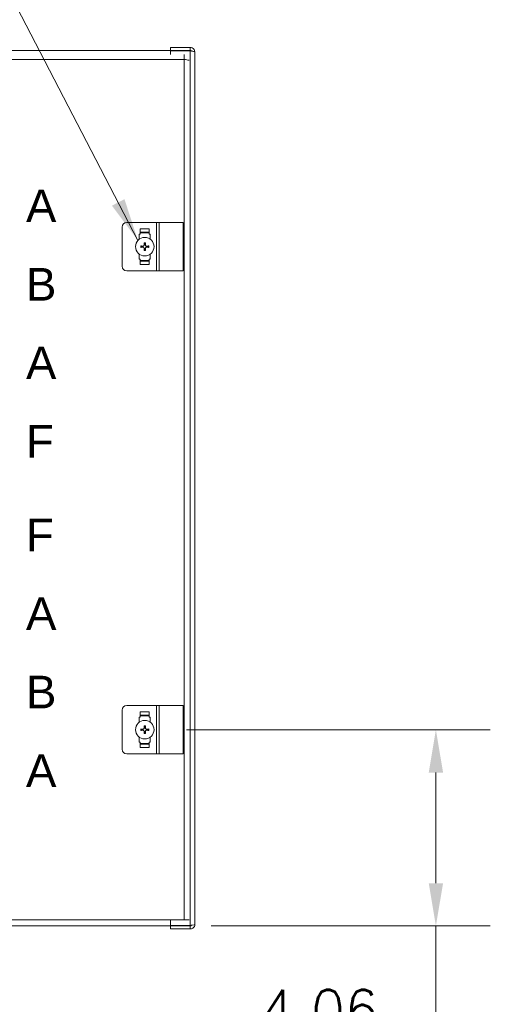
# Model space of a CAD drawing. Header units: inches. Extents: x 1 to 150, y 4 to 91.
# Tile 3 of 12: x 14.77 to 24.5, y 43.5 to 63.88. Entities that reach past the tile are written whole.
import ezdxf

# ---------------------------------------------------------------- set-up
doc = ezdxf.new("R2010")
doc.units = ezdxf.units.IN
doc.header["$LTSCALE"] = 9
doc.header["$MEASUREMENT"] = 0
for name, color, linetype, lineweight in [('Dimension (ANSI)', 7, 'Continuous', 5), ('Symbol (ANSI)', 7, 'Continuous', 5), ('Visible (ANSI)', 7, 'Continuous', 5), ('Visible Narrow (ANSI)', 7, 'Continuous', 5)]:
    doc.layers.add(name, color=color, linetype=linetype, lineweight=lineweight)
doc.styles.add('Note Text (ANSI)', font='RomanS.shx')
doc.styles.add('ROMANS', font='romans.shx')
doc.dimstyles.new('Default (ANSI)', dxfattribs={"dimscale": 9, "dimtxt": 0.09, "dimasz": 0.098425, "dimexe": 0.125, "dimexo": 0.0625, "dimgap": 0.031496, "dimtad": 0, "dimtih": 1, "dimtoh": 1, "dimrnd": 1e-08, "dimzin": 0, "dimdsep": 46, "dimtxsty": 'ROMANS', "dimcen": 0.09, "dimdle": 0.393701, "dimclrd": 256, "dimclre": 256, "dimclrt": 256, "dimadec": 0, "dimazin": 0, "dimtfac": 1.111111, "dimtofl": 0, "dimtmove": 0, "dimatfit": 3, "dimfxl": 1, "dimtolj": 1, "dimtzin": 0, "dimlwd": -1, "dimlwe": -1, "dimarcsym": 0})
doc.dimstyles.new('Default (ANSI)$7', dxfattribs={"dimscale": 9, "dimtxt": 0.09, "dimasz": 0.098425, "dimexe": 0.125, "dimexo": 0.0625, "dimgap": 0.031496, "dimtad": 0, "dimtih": 1, "dimtoh": 1, "dimrnd": 1e-08, "dimzin": 0, "dimdsep": 46, "dimtxsty": 'ROMANS', "dimcen": 0.09, "dimdle": 0.393701, "dimclrd": 256, "dimclre": 256, "dimclrt": 256, "dimadec": 0, "dimazin": 0, "dimtfac": 1.111111, "dimtofl": 0, "dimtmove": 0, "dimatfit": 3, "dimfxl": 1, "dimtolj": 1, "dimtzin": 0, "dimlwd": -1, "dimlwe": -1, "dimarcsym": 0})

# ---------------------------------------------------------------- blocks, each defined once
blk = doc.blocks.new('*D37')
at = {"layer": 'Defpoints', "color": 0, "transparency": 16777216}
for p in [(17.651, 49.184), (23.376, 49.184), (18.167, 45.121)]:
    blk.add_point(p, dxfattribs=at)
at = {"layer": 'Dimension (ANSI)', "transparency": 16777216}
for p, q in [((18.214, 49.184), (24.501, 49.184)), ((23.376, 48.298), (23.376, 46.007)), ((18.73, 45.121), (24.501, 45.121)), ((23.376, 45.121), (23.376, 42.716)), ((23.376, 42.716), (22.49, 42.716))]:
    blk.add_line(p, q, dxfattribs=at)
for points in [[(23.228, 48.298), (23.524, 48.298), (23.376, 49.184)], [(23.228, 46.007), (23.524, 46.007), (23.376, 45.121)]]:
    blk.add_solid(points, dxfattribs=at)
at = {"layer": 'Dimension (ANSI)', "transparency": 16777216, "insert": (20.972, 42.716), "char_height": 0.81, "attachment_point": 5, "style": 'ROMANS'}
blk.add_mtext('\\A1;4.06\\PTYP.', dxfattribs=at)

msp = doc.modelspace()

# ---------------------------------------------------------------- linework, layer by layer
at = {"layer": 'Visible (ANSI)'}
for p, q in [((12.1666, 63.2462), (18.1671, 63.2462)), ((18.2956, 63.3087), (17.8889, 63.3087)), ((17.8889, 63.2467), (17.8889, 63.3087)), ((18.2956, 63.2467), (17.8889, 63.2467)), ((17.8889, 63.2356), (18.2956, 63.2356)), ((17.8889, 63.1626), (17.8889, 63.2356)), ((18.1671, 63.2462), (18.1671, 63.2356)), ((18.2956, 63.2467), (18.2956, 63.3087)), ((18.3889, 63.2154), (18.3889, 45.1519)), ((18.1671, 63.1626), (18.1671, 63.0592)), ((16.8876, 58.7769), (16.8876, 59.5894)), ((17.5946, 59.6832), (16.9813, 59.6832)), ((17.2602, 59.5535), (17.2602, 59.441)), ((17.4477, 59.5535), (17.4477, 59.441)), ((17.6512, 59.6832), (17.5946, 59.6832)), ((17.6512, 59.6832), (18.1503, 59.6832)), ((18.1503, 58.6832), (18.1503, 59.6832)), ((17.2415, 59.441), (17.2602, 59.441)), ((17.2415, 59.3387), (17.2415, 59.441)), ((17.2602, 59.4835), (17.4477, 59.4835)), ((17.4477, 59.4722), (17.2602, 59.4722)), ((17.4477, 59.441), (17.4665, 59.441)), ((17.4665, 59.441), (17.4665, 59.3388)), ((17.2415, 58.9253), (17.2415, 59.0276)), ((17.2602, 58.9253), (17.2415, 58.9253)), ((17.2602, 58.8129), (17.2602, 58.9253)), ((17.4477, 58.8129), (17.4477, 58.9253)), ((17.4665, 58.9253), (17.4477, 58.9253)), ((17.4665, 59.0275), (17.4665, 58.9253)), ((17.2602, 58.8942), (17.4477, 58.8942)), ((17.4477, 58.8829), (17.2602, 58.8829)), ((16.9813, 58.6832), (17.5946, 58.6832)), ((17.5946, 58.6832), (17.6512, 58.6832)), ((18.1503, 58.6832), (17.6512, 58.6832)), ((16.8876, 48.7779), (16.8876, 49.5904)), ((17.5946, 49.6842), (16.9813, 49.6842)), ((17.2602, 49.5545), (17.2602, 49.442)), ((17.4477, 49.5545), (17.4477, 49.442)), ((17.6512, 49.6842), (17.5946, 49.6842)), ((17.6512, 49.6842), (18.1503, 49.6842)), ((18.1503, 48.6842), (18.1503, 49.6842)), ((17.2415, 49.442), (17.2602, 49.442)), ((17.2415, 49.3397), (17.2415, 49.442)), ((17.2602, 49.4845), (17.4477, 49.4845)), ((17.4477, 49.4732), (17.2602, 49.4732)), ((17.4477, 49.442), (17.4665, 49.442)), ((17.4665, 49.442), (17.4665, 49.3398)), ((17.2415, 48.9263), (17.2415, 49.0286)), ((17.2602, 48.9263), (17.2415, 48.9263)), ((17.2602, 48.8139), (17.2602, 48.9263)), ((17.4477, 48.8139), (17.4477, 48.9263)), ((17.4665, 48.9263), (17.4477, 48.9263)), ((17.4665, 49.0285), (17.4665, 48.9263)), ((17.2602, 48.8952), (17.4477, 48.8952)), ((17.4477, 48.8839), (17.2602, 48.8839)), ((16.9813, 48.6842), (17.5946, 48.6842)), ((17.5946, 48.6842), (17.6512, 48.6842)), ((18.1503, 48.6842), (17.6512, 48.6842)), ((18.1671, 45.2462), (12.1666, 45.2462)), ((18.1671, 45.1212), (12.1666, 45.1212)), ((17.8889, 45.1317), (17.8889, 45.2462)), ((18.2956, 45.1317), (17.8889, 45.1317)), ((18.2956, 45.1207), (17.8889, 45.1207)), ((17.8889, 45.1207), (17.8889, 45.0587)), ((17.8889, 45.0587), (18.2956, 45.0587)), ((18.1671, 45.2462), (18.2657, 45.2462)), ((18.1671, 45.1212), (18.1671, 45.1317)), ((18.2956, 45.1207), (18.2956, 45.0587))]:
    msp.add_line(p, q, dxfattribs=at)
for centre in [(17.3541, 59.1832), (17.3541, 49.1842)]:
    msp.add_circle(centre, 0.192, dxfattribs=at)
for centre, radius, start, end in [((16.9813, 59.5894), 0.0938, 90, 180), ((17.3541, 59.1832), 0.0546, 167.03607, 192.96393), ((17.3541, 59.1832), 0.0546, 77.03607, 102.96393), ((17.3541, 59.1832), 0.0546, 257.03607, 282.96393), ((17.3541, 59.1832), 0.0546, 347.03607, 12.96393), ((16.9813, 58.7769), 0.0938, 180, 270), ((16.9813, 49.5904), 0.0938, 90, 180), ((17.3541, 49.1842), 0.0546, 167.03607, 192.96393), ((17.3541, 49.1842), 0.0546, 77.03607, 102.96393), ((17.3541, 49.1842), 0.0546, 257.03607, 282.96393), ((17.3541, 49.1842), 0.0546, 347.03607, 12.96393), ((16.9813, 48.7779), 0.0938, 180, 270), ((18.1671, 45.3082), 0.187, 270, 289.33642)]:
    msp.add_arc(centre, radius, start, end, dxfattribs=at)
for centre, major_axis, start_param, end_param in [((17.3545, 59.1904), (-0.2534, 0.0156), 4.8722202, 5.038427), ((17.3545, 59.1759), (0.2534, 0.0156), 4.3863509, 4.5525578), ((17.3468, 59.1827), (0.0156, -0.2534), 4.3863509, 4.5525578), ((17.3468, 59.1836), (-0.0156, -0.2534), 4.8722202, 5.038427), ((17.3613, 59.1827), (0.0156, 0.2534), 4.8722202, 5.038427), ((17.3613, 59.1836), (-0.0156, 0.2534), 4.3863509, 4.5525578), ((17.3536, 59.1904), (-0.2534, -0.0156), 4.3863509, 4.5525578), ((17.3536, 59.1759), (0.2534, -0.0156), 4.8722202, 5.038427), ((17.3545, 49.1914), (-0.2534, 0.0156), 4.8722202, 5.038427), ((17.3545, 49.1769), (0.2534, 0.0156), 4.3863509, 4.5525578), ((17.3468, 49.1837), (0.0156, -0.2534), 4.3863509, 4.5525578), ((17.3468, 49.1846), (-0.0156, -0.2534), 4.8722202, 5.038427), ((17.3613, 49.1837), (0.0156, 0.2534), 4.8722202, 5.038427), ((17.3613, 49.1846), (-0.0156, 0.2534), 4.3863509, 4.5525578), ((17.3536, 49.1914), (-0.2534, -0.0156), 4.3863509, 4.5525578), ((17.3536, 49.1769), (0.2534, -0.0156), 4.8722202, 5.038427)]:
    msp.add_ellipse(centre, major_axis=major_axis, ratio=0.0087265, start_param=start_param, end_param=end_param, dxfattribs=at)
for points in [[(18.229, 63.2355), (18.2091, 63.2425), (18.1881, 63.2462), (18.1671, 63.2462)], [(18.1671, 63.0592), (18.2036, 63.0537), (18.2399, 63.0482), (18.2704, 63.0427)], [(18.2705, 45.2482), (18.2689, 45.2475), (18.2673, 45.2468), (18.2657, 45.2462)], [(18.1671, 45.1212), (18.1609, 45.1212), (18.1547, 45.125), (18.1486, 45.132)]]:
    msp.add_open_spline(points, degree=3, dxfattribs=at)
for points, knots in [([(18.3889, 63.2154), (18.3889, 63.2505), (18.3672, 63.2847), (18.3355, 63.2997), (18.3231, 63.3056), (18.3093, 63.3087), (18.2956, 63.3087)], [0, 0, 0, 0, 1.128705, 1.128705, 1.128705, 1.5707963, 1.5707963, 1.5707963, 1.5707963]), ([(18.3219, 63.2317), (18.3167, 63.2398), (18.308, 63.2457), (18.2983, 63.2465), (18.2974, 63.2466), (18.2965, 63.2467), (18.2956, 63.2467)], [0.555831, 0.555831, 0.555831, 0.555831, 1.4834748, 1.4834748, 1.4834748, 1.5707963, 1.5707963, 1.5707963, 1.5707963]), ([(18.2956, 63.2356), (18.3307, 63.2308), (18.3649, 63.2259), (18.3799, 63.2211), (18.3858, 63.2192), (18.3889, 63.2173), (18.3889, 63.2154)], [0, 0, 0, 0, 1.128705, 1.128705, 1.128705, 1.5707963, 1.5707963, 1.5707963, 1.5707963]), ([(17.2735, 59.1975), (17.2741, 59.1974), (17.2747, 59.1974), (17.2761, 59.1973), (17.2769, 59.1973), (17.2782, 59.1972), (17.279, 59.1971), (17.2799, 59.1971), (17.2803, 59.197), (17.2806, 59.197)], [0.017337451, 0.017337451, 0.017337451, 0.017337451, 0.021895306, 0.021895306, 0.027400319, 0.027400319, 0.032884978, 0.032884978, 0.037329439, 0.037329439, 0.037329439, 0.037329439]), ([(17.2806, 59.1693), (17.2803, 59.1693), (17.2799, 59.1693), (17.279, 59.1692), (17.2782, 59.1691), (17.2769, 59.1691), (17.2761, 59.169), (17.2747, 59.1689), (17.2741, 59.1689), (17.2735, 59.1688)], [0.05024115, 0.05024115, 0.05024115, 0.05024115, 0.054685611, 0.054685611, 0.06017027, 0.06017027, 0.065675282, 0.065675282, 0.070233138, 0.070233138, 0.070233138, 0.070233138]), ([(17.3422, 59.2229), (17.3424, 59.2196), (17.3419, 59.2161), (17.3396, 59.2095), (17.3378, 59.2064), (17.3334, 59.2014), (17.3306, 59.1992), (17.3243, 59.1961), (17.3208, 59.1953), (17.3165, 59.195), (17.3154, 59.195), (17.3143, 59.195)], [0, 0, 0, 0, 0.02529377, 0.02529377, 0.05058754, 0.05058754, 0.07583775, 0.07583775, 0.10108796, 0.10108796, 0.10923577, 0.10923577, 0.10923577, 0.10923577]), ([(17.3427, 59.2229), (17.3429, 59.2198), (17.3425, 59.2165), (17.3411, 59.2116), (17.3402, 59.2096), (17.3379, 59.2057), (17.3365, 59.2038), (17.3334, 59.2007), (17.3316, 59.1993), (17.3277, 59.197), (17.3256, 59.1961), (17.3207, 59.1947), (17.3174, 59.1943), (17.3143, 59.1945)], [0.30449102, 0.30449102, 0.30449102, 0.30449102, 0.32971517, 0.32971517, 0.34625927, 0.34625927, 0.36280338, 0.36280338, 0.37934748, 0.37934748, 0.39589159, 0.39589159, 0.42111574, 0.42111574, 0.42111574, 0.42111574]), ([(17.3143, 59.1718), (17.3174, 59.172), (17.3207, 59.1716), (17.3256, 59.1702), (17.3277, 59.1693), (17.3316, 59.167), (17.3334, 59.1656), (17.3365, 59.1625), (17.3379, 59.1607), (17.3402, 59.1568), (17.3411, 59.1547), (17.3425, 59.1498), (17.3429, 59.1465), (17.3427, 59.1434)], [0.30449102, 0.30449102, 0.30449102, 0.30449102, 0.32971517, 0.32971517, 0.34625927, 0.34625927, 0.36280338, 0.36280338, 0.37934748, 0.37934748, 0.39589159, 0.39589159, 0.42111574, 0.42111574, 0.42111574, 0.42111574]), ([(17.3143, 59.1713), (17.3176, 59.1715), (17.3211, 59.171), (17.3278, 59.1687), (17.3308, 59.1669), (17.3358, 59.1625), (17.338, 59.1597), (17.3411, 59.1534), (17.342, 59.1499), (17.3422, 59.1456), (17.3422, 59.1445), (17.3422, 59.1434)], [0, 0, 0, 0, 0.02531178, 0.02531178, 0.05062356, 0.05062356, 0.07585576, 0.07585576, 0.10108796, 0.10108796, 0.10923577, 0.10923577, 0.10923577, 0.10923577]), ([(17.3402, 59.2567), (17.3402, 59.2569), (17.3402, 59.2573), (17.3401, 59.2583), (17.34, 59.259), (17.34, 59.2603), (17.3399, 59.2612), (17.3398, 59.2625), (17.3398, 59.2632), (17.3397, 59.2638)], [0.05024115, 0.05024115, 0.05024115, 0.05024115, 0.054685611, 0.054685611, 0.06017027, 0.06017027, 0.065675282, 0.065675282, 0.070233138, 0.070233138, 0.070233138, 0.070233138]), ([(17.3397, 59.1026), (17.3398, 59.1032), (17.3398, 59.1038), (17.3399, 59.1052), (17.34, 59.106), (17.34, 59.1073), (17.3401, 59.1081), (17.3402, 59.109), (17.3402, 59.1094), (17.3402, 59.1097)], [0.017337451, 0.017337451, 0.017337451, 0.017337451, 0.021895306, 0.021895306, 0.027400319, 0.027400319, 0.032884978, 0.032884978, 0.037329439, 0.037329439, 0.037329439, 0.037329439]), ([(17.3938, 59.1945), (17.3907, 59.1943), (17.3874, 59.1947), (17.3825, 59.1961), (17.3805, 59.197), (17.3766, 59.1993), (17.3747, 59.2007), (17.3716, 59.2038), (17.3702, 59.2057), (17.3679, 59.2096), (17.367, 59.2116), (17.3656, 59.2165), (17.3652, 59.2198), (17.3654, 59.2229)], [0.30449102, 0.30449102, 0.30449102, 0.30449102, 0.32971517, 0.32971517, 0.34625927, 0.34625927, 0.36280338, 0.36280338, 0.37934748, 0.37934748, 0.39589159, 0.39589159, 0.42111574, 0.42111574, 0.42111574, 0.42111574]), ([(17.3654, 59.1434), (17.3652, 59.1465), (17.3656, 59.1498), (17.367, 59.1547), (17.3679, 59.1568), (17.3702, 59.1607), (17.3716, 59.1625), (17.3747, 59.1656), (17.3766, 59.167), (17.3805, 59.1693), (17.3825, 59.1702), (17.3874, 59.1716), (17.3907, 59.172), (17.3938, 59.1718)], [0.30449102, 0.30449102, 0.30449102, 0.30449102, 0.32971517, 0.32971517, 0.34625927, 0.34625927, 0.36280338, 0.36280338, 0.37934748, 0.37934748, 0.39589159, 0.39589159, 0.42111574, 0.42111574, 0.42111574, 0.42111574]), ([(17.3659, 59.1434), (17.3657, 59.1467), (17.3662, 59.1502), (17.3685, 59.1569), (17.3703, 59.16), (17.3747, 59.1649), (17.3775, 59.1671), (17.3838, 59.1702), (17.3873, 59.1711), (17.3916, 59.1713), (17.3927, 59.1713), (17.3938, 59.1713)], [0, 0, 0, 0, 0.02531178, 0.02531178, 0.05062356, 0.05062356, 0.07585576, 0.07585576, 0.10108796, 0.10108796, 0.10923577, 0.10923577, 0.10923577, 0.10923577]), ([(17.3938, 59.195), (17.3905, 59.1949), (17.387, 59.1953), (17.3804, 59.1976), (17.3773, 59.1994), (17.3723, 59.2038), (17.3701, 59.2066), (17.367, 59.2129), (17.3662, 59.2164), (17.3659, 59.2207), (17.3659, 59.2218), (17.3659, 59.2229)], [0, 0, 0, 0, 0.02531178, 0.02531178, 0.05062356, 0.05062356, 0.07585576, 0.07585576, 0.10108796, 0.10108796, 0.10923577, 0.10923577, 0.10923577, 0.10923577]), ([(17.3684, 59.2638), (17.3683, 59.2632), (17.3683, 59.2625), (17.3682, 59.2612), (17.3682, 59.2603), (17.3681, 59.259), (17.368, 59.2583), (17.368, 59.2573), (17.3679, 59.2569), (17.3679, 59.2567)], [0.017337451, 0.017337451, 0.017337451, 0.017337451, 0.021895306, 0.021895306, 0.027400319, 0.027400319, 0.032884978, 0.032884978, 0.037329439, 0.037329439, 0.037329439, 0.037329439]), ([(17.3679, 59.1097), (17.3679, 59.1094), (17.368, 59.109), (17.368, 59.1081), (17.3681, 59.1073), (17.3682, 59.106), (17.3682, 59.1052), (17.3683, 59.1038), (17.3683, 59.1032), (17.3684, 59.1026)], [0.05024115, 0.05024115, 0.05024115, 0.05024115, 0.054685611, 0.054685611, 0.06017027, 0.06017027, 0.065675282, 0.065675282, 0.070233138, 0.070233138, 0.070233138, 0.070233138]), ([(17.4276, 59.197), (17.4278, 59.197), (17.4282, 59.1971), (17.4292, 59.1971), (17.4299, 59.1972), (17.4312, 59.1973), (17.4321, 59.1973), (17.4334, 59.1974), (17.4341, 59.1974), (17.4347, 59.1975)], [0.05024115, 0.05024115, 0.05024115, 0.05024115, 0.054685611, 0.054685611, 0.06017027, 0.06017027, 0.065675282, 0.065675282, 0.070233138, 0.070233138, 0.070233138, 0.070233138]), ([(17.4347, 59.1688), (17.4341, 59.1689), (17.4334, 59.1689), (17.4321, 59.169), (17.4312, 59.1691), (17.4299, 59.1691), (17.4292, 59.1692), (17.4282, 59.1693), (17.4278, 59.1693), (17.4276, 59.1693)], [0.017337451, 0.017337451, 0.017337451, 0.017337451, 0.021895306, 0.021895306, 0.027400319, 0.027400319, 0.032884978, 0.032884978, 0.037329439, 0.037329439, 0.037329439, 0.037329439]), ([(17.2735, 49.1985), (17.2741, 49.1984), (17.2747, 49.1984), (17.2761, 49.1983), (17.2769, 49.1983), (17.2782, 49.1982), (17.279, 49.1981), (17.2799, 49.1981), (17.2803, 49.198), (17.2806, 49.198)], [0.017337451, 0.017337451, 0.017337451, 0.017337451, 0.021895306, 0.021895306, 0.027400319, 0.027400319, 0.032884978, 0.032884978, 0.037329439, 0.037329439, 0.037329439, 0.037329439]), ([(17.2806, 49.1703), (17.2803, 49.1703), (17.2799, 49.1703), (17.279, 49.1702), (17.2782, 49.1701), (17.2769, 49.1701), (17.2761, 49.17), (17.2747, 49.1699), (17.2741, 49.1699), (17.2735, 49.1698)], [0.05024115, 0.05024115, 0.05024115, 0.05024115, 0.054685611, 0.054685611, 0.06017027, 0.06017027, 0.065675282, 0.065675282, 0.070233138, 0.070233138, 0.070233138, 0.070233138]), ([(17.3422, 49.2239), (17.3424, 49.2206), (17.3419, 49.2171), (17.3396, 49.2105), (17.3378, 49.2074), (17.3334, 49.2024), (17.3306, 49.2002), (17.3243, 49.1971), (17.3208, 49.1963), (17.3165, 49.196), (17.3154, 49.196), (17.3143, 49.196)], [0, 0, 0, 0, 0.02529377, 0.02529377, 0.05058754, 0.05058754, 0.07583775, 0.07583775, 0.10108796, 0.10108796, 0.10923577, 0.10923577, 0.10923577, 0.10923577]), ([(17.3427, 49.2239), (17.3429, 49.2208), (17.3425, 49.2175), (17.3411, 49.2126), (17.3402, 49.2106), (17.3379, 49.2067), (17.3365, 49.2048), (17.3334, 49.2017), (17.3316, 49.2003), (17.3277, 49.198), (17.3256, 49.1971), (17.3207, 49.1957), (17.3174, 49.1953), (17.3143, 49.1955)], [0.30449102, 0.30449102, 0.30449102, 0.30449102, 0.32971517, 0.32971517, 0.34625927, 0.34625927, 0.36280338, 0.36280338, 0.37934748, 0.37934748, 0.39589159, 0.39589159, 0.42111574, 0.42111574, 0.42111574, 0.42111574]), ([(17.3143, 49.1728), (17.3174, 49.173), (17.3207, 49.1726), (17.3256, 49.1712), (17.3277, 49.1703), (17.3316, 49.168), (17.3334, 49.1666), (17.3365, 49.1635), (17.3379, 49.1617), (17.3402, 49.1578), (17.3411, 49.1557), (17.3425, 49.1508), (17.3429, 49.1475), (17.3427, 49.1444)], [0.30449102, 0.30449102, 0.30449102, 0.30449102, 0.32971517, 0.32971517, 0.34625927, 0.34625927, 0.36280338, 0.36280338, 0.37934748, 0.37934748, 0.39589159, 0.39589159, 0.42111574, 0.42111574, 0.42111574, 0.42111574]), ([(17.3143, 49.1723), (17.3176, 49.1725), (17.3211, 49.172), (17.3278, 49.1697), (17.3308, 49.1679), (17.3358, 49.1635), (17.338, 49.1607), (17.3411, 49.1544), (17.342, 49.1509), (17.3422, 49.1466), (17.3422, 49.1455), (17.3422, 49.1444)], [0, 0, 0, 0, 0.02531178, 0.02531178, 0.05062356, 0.05062356, 0.07585576, 0.07585576, 0.10108796, 0.10108796, 0.10923577, 0.10923577, 0.10923577, 0.10923577]), ([(17.3402, 49.2577), (17.3402, 49.2579), (17.3402, 49.2583), (17.3401, 49.2593), (17.34, 49.26), (17.34, 49.2613), (17.3399, 49.2622), (17.3398, 49.2635), (17.3398, 49.2642), (17.3397, 49.2648)], [0.05024115, 0.05024115, 0.05024115, 0.05024115, 0.054685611, 0.054685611, 0.06017027, 0.06017027, 0.065675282, 0.065675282, 0.070233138, 0.070233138, 0.070233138, 0.070233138]), ([(17.3938, 49.1955), (17.3907, 49.1953), (17.3874, 49.1957), (17.3825, 49.1971), (17.3805, 49.198), (17.3766, 49.2003), (17.3747, 49.2017), (17.3716, 49.2048), (17.3702, 49.2067), (17.3679, 49.2106), (17.367, 49.2126), (17.3656, 49.2175), (17.3652, 49.2208), (17.3654, 49.2239)], [0.30449102, 0.30449102, 0.30449102, 0.30449102, 0.32971517, 0.32971517, 0.34625927, 0.34625927, 0.36280338, 0.36280338, 0.37934748, 0.37934748, 0.39589159, 0.39589159, 0.42111574, 0.42111574, 0.42111574, 0.42111574]), ([(17.3654, 49.1444), (17.3652, 49.1475), (17.3656, 49.1508), (17.367, 49.1557), (17.3679, 49.1578), (17.3702, 49.1617), (17.3716, 49.1635), (17.3747, 49.1666), (17.3766, 49.168), (17.3805, 49.1703), (17.3825, 49.1712), (17.3874, 49.1726), (17.3907, 49.173), (17.3938, 49.1728)], [0.30449102, 0.30449102, 0.30449102, 0.30449102, 0.32971517, 0.32971517, 0.34625927, 0.34625927, 0.36280338, 0.36280338, 0.37934748, 0.37934748, 0.39589159, 0.39589159, 0.42111574, 0.42111574, 0.42111574, 0.42111574]), ([(17.3659, 49.1444), (17.3657, 49.1477), (17.3662, 49.1512), (17.3685, 49.1579), (17.3703, 49.161), (17.3747, 49.1659), (17.3775, 49.1681), (17.3838, 49.1712), (17.3873, 49.1721), (17.3916, 49.1723), (17.3927, 49.1723), (17.3938, 49.1723)], [0, 0, 0, 0, 0.02531178, 0.02531178, 0.05062356, 0.05062356, 0.07585576, 0.07585576, 0.10108796, 0.10108796, 0.10923577, 0.10923577, 0.10923577, 0.10923577]), ([(17.3938, 49.196), (17.3905, 49.1959), (17.387, 49.1963), (17.3804, 49.1986), (17.3773, 49.2004), (17.3723, 49.2048), (17.3701, 49.2076), (17.367, 49.2139), (17.3662, 49.2174), (17.3659, 49.2217), (17.3659, 49.2228), (17.3659, 49.2239)], [0, 0, 0, 0, 0.02531178, 0.02531178, 0.05062356, 0.05062356, 0.07585576, 0.07585576, 0.10108796, 0.10108796, 0.10923577, 0.10923577, 0.10923577, 0.10923577]), ([(17.3684, 49.2648), (17.3683, 49.2642), (17.3683, 49.2635), (17.3682, 49.2622), (17.3682, 49.2613), (17.3681, 49.26), (17.368, 49.2593), (17.368, 49.2583), (17.3679, 49.2579), (17.3679, 49.2577)], [0.017337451, 0.017337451, 0.017337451, 0.017337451, 0.021895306, 0.021895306, 0.027400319, 0.027400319, 0.032884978, 0.032884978, 0.037329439, 0.037329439, 0.037329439, 0.037329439]), ([(17.4276, 49.198), (17.4278, 49.198), (17.4282, 49.1981), (17.4292, 49.1981), (17.4299, 49.1982), (17.4312, 49.1983), (17.4321, 49.1983), (17.4334, 49.1984), (17.4341, 49.1984), (17.4347, 49.1985)], [0.05024115, 0.05024115, 0.05024115, 0.05024115, 0.054685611, 0.054685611, 0.06017027, 0.06017027, 0.065675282, 0.065675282, 0.070233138, 0.070233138, 0.070233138, 0.070233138]), ([(17.4347, 49.1698), (17.4341, 49.1699), (17.4334, 49.1699), (17.4321, 49.17), (17.4312, 49.1701), (17.4299, 49.1701), (17.4292, 49.1702), (17.4282, 49.1703), (17.4278, 49.1703), (17.4276, 49.1703)], [0.017337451, 0.017337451, 0.017337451, 0.017337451, 0.021895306, 0.021895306, 0.027400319, 0.027400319, 0.032884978, 0.032884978, 0.037329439, 0.037329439, 0.037329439, 0.037329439]), ([(17.3397, 49.1036), (17.3398, 49.1042), (17.3398, 49.1048), (17.3399, 49.1062), (17.34, 49.107), (17.34, 49.1083), (17.3401, 49.1091), (17.3402, 49.11), (17.3402, 49.1104), (17.3402, 49.1107)], [0.017337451, 0.017337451, 0.017337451, 0.017337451, 0.021895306, 0.021895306, 0.027400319, 0.027400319, 0.032884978, 0.032884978, 0.037329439, 0.037329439, 0.037329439, 0.037329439]), ([(17.3679, 49.1107), (17.3679, 49.1104), (17.368, 49.11), (17.368, 49.1091), (17.3681, 49.1083), (17.3682, 49.107), (17.3682, 49.1062), (17.3683, 49.1048), (17.3683, 49.1042), (17.3684, 49.1036)], [0.05024115, 0.05024115, 0.05024115, 0.05024115, 0.054685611, 0.054685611, 0.06017027, 0.06017027, 0.065675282, 0.065675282, 0.070233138, 0.070233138, 0.070233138, 0.070233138]), ([(18.3889, 45.1519), (18.3889, 45.1471), (18.3672, 45.1422), (18.3355, 45.1374), (18.3231, 45.1355), (18.3093, 45.1336), (18.2956, 45.1317)], [0, 0, 0, 0, 1.128705, 1.128705, 1.128705, 1.5707963, 1.5707963, 1.5707963, 1.5707963]), ([(18.2956, 45.0587), (18.3307, 45.0587), (18.3649, 45.0803), (18.3799, 45.112), (18.3858, 45.1244), (18.3889, 45.1382), (18.3889, 45.1519)], [0, 0, 0, 0, 1.128705, 1.128705, 1.128705, 1.5707963, 1.5707963, 1.5707963, 1.5707963]), ([(18.3219, 45.1356), (18.3167, 45.1275), (18.308, 45.1216), (18.2983, 45.1208), (18.2974, 45.1207), (18.2965, 45.1207), (18.2956, 45.1207)], [0.555831, 0.555831, 0.555831, 0.555831, 1.4834748, 1.4834748, 1.4834748, 1.5707963, 1.5707963, 1.5707963, 1.5707963])]:
    msp.add_open_spline(points, degree=3, knots=knots, dxfattribs=at)
for points, weights in [([(17.3009, 59.1954), (17.2923, 59.1961), (17.2806, 59.197)], [1, 1.01386799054, 1.00236054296]), ([(17.2806, 59.1693), (17.2923, 59.1702), (17.3009, 59.1709)], [1.00236054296, 1.01386799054, 1]), ([(17.3143, 59.1945), (17.3085, 59.1949), (17.3009, 59.1954)], [1.26415938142, 1.1355693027, 1]), ([(17.3009, 59.1709), (17.3085, 59.1714), (17.3143, 59.1718)], [1, 1.1355693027, 1.26415938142]), ([(17.3402, 59.2567), (17.3411, 59.2449), (17.3418, 59.2364)], [1.00236054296, 1.01386799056, 1]), ([(17.3418, 59.13), (17.3411, 59.1214), (17.3402, 59.1097)], [1, 1.01386799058, 1.00236054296]), ([(17.3418, 59.2364), (17.3423, 59.2287), (17.3427, 59.2229)], [1, 1.1355693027, 1.26415938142]), ([(17.3427, 59.1434), (17.3423, 59.1376), (17.3418, 59.13)], [1.26415938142, 1.1355693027, 1]), ([(17.3654, 59.2229), (17.3658, 59.2287), (17.3663, 59.2364)], [1.26415938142, 1.1355693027, 1]), ([(17.3663, 59.13), (17.3658, 59.1376), (17.3654, 59.1434)], [1, 1.1355693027, 1.26415938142]), ([(17.3663, 59.2364), (17.367, 59.2449), (17.3679, 59.2567)], [1, 1.01386799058, 1.00236054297]), ([(17.3679, 59.1097), (17.367, 59.1214), (17.3663, 59.13)], [1.00236054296, 1.01386799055, 1]), ([(17.4073, 59.1954), (17.3996, 59.1949), (17.3938, 59.1945)], [1, 1.1355693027, 1.26415938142]), ([(17.3938, 59.1718), (17.3996, 59.1714), (17.4073, 59.1709)], [1.26415938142, 1.1355693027, 1]), ([(17.4276, 59.197), (17.4158, 59.1961), (17.4073, 59.1954)], [1.00236054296, 1.01386799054, 1]), ([(17.4073, 59.1709), (17.4158, 59.1702), (17.4276, 59.1693)], [1, 1.01386799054, 1.00236054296]), ([(17.3009, 49.1964), (17.2923, 49.1971), (17.2806, 49.198)], [1, 1.01386799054, 1.00236054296]), ([(17.2806, 49.1703), (17.2923, 49.1712), (17.3009, 49.1719)], [1.00236054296, 1.01386799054, 1]), ([(17.3143, 49.1955), (17.3085, 49.1959), (17.3009, 49.1964)], [1.26415938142, 1.1355693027, 1]), ([(17.3009, 49.1719), (17.3085, 49.1724), (17.3143, 49.1728)], [1, 1.1355693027, 1.26415938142]), ([(17.3402, 49.2577), (17.3411, 49.2459), (17.3418, 49.2374)], [1.00236054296, 1.01386799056, 1]), ([(17.3418, 49.131), (17.3411, 49.1224), (17.3402, 49.1107)], [1, 1.01386799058, 1.00236054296]), ([(17.3418, 49.2374), (17.3423, 49.2297), (17.3427, 49.2239)], [1, 1.1355693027, 1.26415938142]), ([(17.3427, 49.1444), (17.3423, 49.1386), (17.3418, 49.131)], [1.26415938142, 1.1355693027, 1]), ([(17.3654, 49.2239), (17.3658, 49.2297), (17.3663, 49.2374)], [1.26415938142, 1.1355693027, 1]), ([(17.3663, 49.131), (17.3658, 49.1386), (17.3654, 49.1444)], [1, 1.1355693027, 1.26415938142]), ([(17.3663, 49.2374), (17.367, 49.2459), (17.3679, 49.2577)], [1, 1.01386799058, 1.00236054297]), ([(17.3679, 49.1107), (17.367, 49.1224), (17.3663, 49.131)], [1.00236054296, 1.01386799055, 1]), ([(17.4073, 49.1964), (17.3996, 49.1959), (17.3938, 49.1955)], [1, 1.1355693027, 1.26415938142]), ([(17.3938, 49.1728), (17.3996, 49.1724), (17.4073, 49.1719)], [1.26415938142, 1.1355693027, 1]), ([(17.4276, 49.198), (17.4158, 49.1971), (17.4073, 49.1964)], [1.00236054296, 1.01386799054, 1]), ([(17.4073, 49.1719), (17.4158, 49.1712), (17.4276, 49.1703)], [1, 1.01386799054, 1.00236054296])]:
    msp.add_rational_spline(points, weights, degree=2, dxfattribs=at)
at = {"layer": 'Visible Narrow (ANSI)'}
for p, q in [((18.2956, 45.1317), (18.2956, 63.2356)), ((18.1671, 63.0592), (12.1666, 63.0592)), ((18.1671, 45.2462), (18.1671, 63.0592)), ((17.4477, 59.5535), (17.2602, 59.5535)), ((17.5946, 58.6832), (17.5946, 59.6832)), ((17.6512, 59.6832), (17.6512, 58.6832)), ((17.3143, 59.195), (17.3143, 59.1945)), ((17.3143, 59.1713), (17.3143, 59.1718)), ((17.3422, 59.2229), (17.3427, 59.2229)), ((17.3422, 59.1434), (17.3427, 59.1434)), ((17.3659, 59.2229), (17.3654, 59.2229)), ((17.3659, 59.1434), (17.3654, 59.1434)), ((17.3938, 59.195), (17.3938, 59.1945)), ((17.3938, 59.1713), (17.3938, 59.1718)), ((17.2602, 58.8129), (17.4477, 58.8129)), ((17.4477, 49.5545), (17.2602, 49.5545)), ((17.5946, 48.6842), (17.5946, 49.6842)), ((17.6512, 49.6842), (17.6512, 48.6842)), ((17.3143, 49.196), (17.3143, 49.1955)), ((17.3143, 49.1723), (17.3143, 49.1728)), ((17.3422, 49.2239), (17.3427, 49.2239)), ((17.3422, 49.1444), (17.3427, 49.1444)), ((17.3659, 49.2239), (17.3654, 49.2239)), ((17.3659, 49.1444), (17.3654, 49.1444)), ((17.3938, 49.196), (17.3938, 49.1955)), ((17.3938, 49.1723), (17.3938, 49.1728)), ((17.2602, 48.8139), (17.4477, 48.8139))]:
    msp.add_line(p, q, dxfattribs=at)
for centre, radius, start, end in [((17.3541, 59.1832), 0.0819, 169.93038, 190.06962), ((17.3541, 59.1832), 0.0748, 169.32859, 190.67141), ((17.3541, 59.1832), 0.0819, 79.93038, 100.06962), ((17.3541, 59.1832), 0.0748, 79.32859, 100.67141), ((17.3541, 59.1832), 0.0748, 259.32859, 280.67141), ((17.3541, 59.1832), 0.0748, 349.32859, 10.67141), ((17.3541, 59.1832), 0.0819, 349.93038, 10.06962), ((17.3541, 59.1832), 0.0819, 259.93038, 280.06962), ((17.3541, 49.1842), 0.0819, 169.93038, 190.06962), ((17.3541, 49.1842), 0.0748, 169.32859, 190.67141), ((17.3541, 49.1842), 0.0819, 79.93038, 100.06962), ((17.3541, 49.1842), 0.0748, 79.32859, 100.67141), ((17.3541, 49.1842), 0.0748, 349.32859, 10.67141), ((17.3541, 49.1842), 0.0819, 349.93038, 10.06962), ((17.3541, 49.1842), 0.0819, 259.93038, 280.06962), ((17.3541, 49.1842), 0.0748, 259.32859, 280.67141)]:
    msp.add_arc(centre, radius, start, end, dxfattribs=at)

# ---------------------------------------------------------------- texts
at = {"layer": 'Symbol (ANSI)', "char_height": 0.675, "attachment_point": 4, "style": 'Note Text (ANSI)'}
for s, insert in [('\\fArial|b0|i0;\\H0.6750;A', (14.8973, 60.0285)), ('\\fArial|b0|i0;\\H0.6750;B', (14.8973, 58.4035)), ('\\fArial|b0|i0;\\H0.6750;A', (14.8973, 56.7785)), ('\\fArial|b0|i0;\\H0.6750;F', (14.8973, 55.1535)), ('\\fArial|b0|i0;\\H0.6750;F', (14.8973, 53.2135)), ('\\fArial|b0|i0;\\H0.6750;A', (14.8973, 51.5885)), ('\\fArial|b0|i0;\\H0.6750;B', (14.8973, 49.9635)), ('\\fArial|b0|i0;\\H0.6750;A', (14.8973, 48.3385))]:
    msp.add_mtext(s, dxfattribs=dict(at, insert=insert))

# ---------------------------------------------------------------- dimensions: what is measured, and where the dimension line sits
at = {"layer": 'Dimension (ANSI)'}
dim = msp.add_linear_dim(base=(23.3759, 49.1842), p1=(18.1671, 45.1212), p2=(17.6512, 49.1842), angle=90, text='<>\\PTYP.', dimstyle='Default (ANSI)', override={"dimdec": 2, "dimtp": 0, "dimtm": 0, "dimtdec": 2, "dimatfit": 2}, dxfattribs=at)
dim.commit()
dim.dimension.update_dxf_attribs({"geometry": '*D37', "text_midpoint": (20.9723, 42.7156), "dimtype": 160})

# ---------------------------------------------------------------- leaders
at = {"layer": 'Symbol (ANSI)', "annotation_type": 0, "has_hookline": 1, "hookline_direction": 1, "text_width": 12.0019}
msp.add_leader([(17.2125, 59.3129), (11.4114, 70.4913), (13.3419, 70.4113)], dimstyle='Default (ANSI)$7', override={"dimtad": 0}, dxfattribs=at)

doc.saveas('drawing.dxf')
